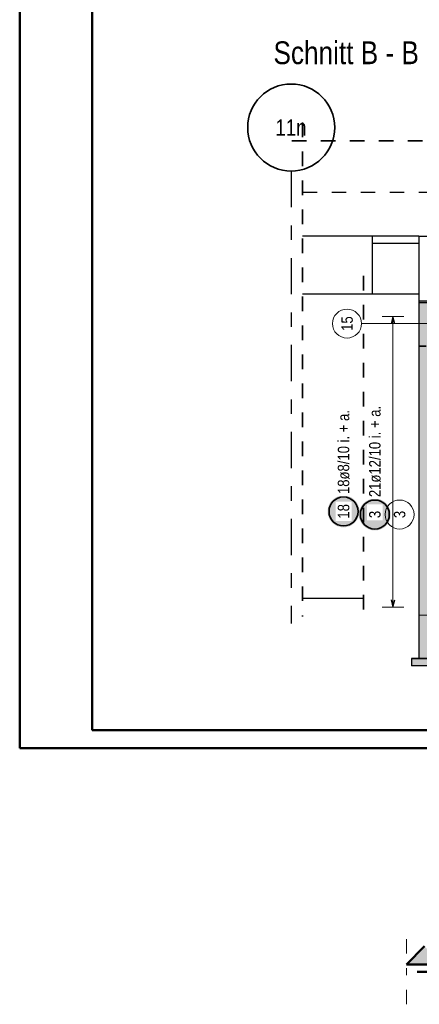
# Model space of a CAD drawing. Header units: millimetres. Extents: x 0 to 30.5, y -1.8 to 21.
# Tile 1 of 34: x 0 to 2.8, y -1.8 to 5. Entities that reach past the tile are written whole.
import ezdxf
from ezdxf.enums import TextEntityAlignment as Align

# ---------------------------------------------------------------- set-up
doc = ezdxf.new("R2010")
doc.units = ezdxf.units.MM
for name, pattern in [('DASHDOT', [1, 0.5, -0.25, 0, -0.25]), ('DASHDOTX2', [2, 1, -0.5, 0, -0.5]), ('HIDDEN', [0.375, 0.25, -0.125])]:
    doc.linetypes.add(name, pattern=pattern)
doc.layers.add('Geschnittene Kanten', color=7, linetype='Continuous', lineweight=20)
doc.layers.add('Schraffuren', color=7, linetype='Continuous', lineweight=20)
doc.styles.add('Arial Narrow', font='ARIALN.TTF')
doc.linetypes.add('STRAKON_Linetype_13', pattern='A,15,[130,ltypeshp.shx,S=1.875,R=-30,X=0,Y=0],-1.875,[130,ltypeshp.shx,S=1.875,R=-30,X=0,Y=0]', length=16.875)

msp = doc.modelspace()

# ---------------------------------------------------------------- hatches: boundary and pattern name
at = {"lineweight": 25, "true_color": 0xcef2bf}
for points in [[(5.653088, 2.783761), (5.653088, 3.083821), (2.753088, 3.083821), (2.753088, 2.783761)], [(2.753088, 0.918458), (3.003088, 0.918458), (3.003088, 2.78376), (2.753088, 2.78376)], [(2.753088, 0.61846), (5.653088, 0.61846), (5.653088, 0.91846), (2.753088, 0.91846)]]:
    msp.add_hatch(color=254, dxfattribs=at).paths.add_polyline_path(points)
at = {"lineweight": 25, "true_color": 0xffffff}
for points in [[(2.343938, 1.633015), (2.343871, 1.636854), (2.34367, 1.640688), (2.343335, 1.644513), (2.342868, 1.648324), (2.342267, 1.652116), (2.341534, 1.655885), (2.340671, 1.659626), (2.339677, 1.663335), (2.338554, 1.667007), (2.337304, 1.670637), (2.335928, 1.674222), (2.334428, 1.677756), (2.332805, 1.681236), (2.331062, 1.684657), (2.329201, 1.688015), (2.327223, 1.691306), (2.325132, 1.694526), (2.32293, 1.697671), (2.320619, 1.700738), (2.318203, 1.703722), (2.315684, 1.706619), (2.313065, 1.709427), (2.31035, 1.712142), (2.307542, 1.714761), (2.304645, 1.71728), (2.301661, 1.719696), (2.298594, 1.722007), (2.295449, 1.724209), (2.292229, 1.7263), (2.288938, 1.728278), (2.28558, 1.730139), (2.282159, 1.731882), (2.278679, 1.733505), (2.275145, 1.735005), (2.27156, 1.736381), (2.26793, 1.737631), (2.264258, 1.738754), (2.260549, 1.739748), (2.256808, 1.740611), (2.253039, 1.741344), (2.249247, 1.741945), (2.245436, 1.742412), (2.241611, 1.742747), (2.237777, 1.742948), (2.233938, 1.743015), (2.230099, 1.742948), (2.226265, 1.742747), (2.22244, 1.742412), (2.218629, 1.741945), (2.214837, 1.741344), (2.211068, 1.740611), (2.207327, 1.739748), (2.203618, 1.738754), (2.199946, 1.737631), (2.196316, 1.736381), (2.192731, 1.735005), (2.189197, 1.733505), (2.185717, 1.731882), (2.182296, 1.730139), (2.178938, 1.728278), (2.175647, 1.7263), (2.172427, 1.724209), (2.169282, 1.722007), (2.166215, 1.719696), (2.163231, 1.71728), (2.160334, 1.714761), (2.157526, 1.712142), (2.154811, 1.709427), (2.152192, 1.706619), (2.149673, 1.703722), (2.147257, 1.700738), (2.144946, 1.697671), (2.142744, 1.694526), (2.140653, 1.691306), (2.138675, 1.688015), (2.136814, 1.684657), (2.135071, 1.681236), (2.133448, 1.677756), (2.131948, 1.674222), (2.130572, 1.670637), (2.129322, 1.667007), (2.128199, 1.663335), (2.127206, 1.659626), (2.126342, 1.655885), (2.125609, 1.652116), (2.125009, 1.648324), (2.124541, 1.644513), (2.124206, 1.640688), (2.124005, 1.636854), (2.123938, 1.633015), (2.124005, 1.629176), (2.124206, 1.625342), (2.124541, 1.621517), (2.125009, 1.617706), (2.125609, 1.613914), (2.126342, 1.610145), (2.127206, 1.606404), (2.128199, 1.602695), (2.129322, 1.599023), (2.130572, 1.595393), (2.131948, 1.591808), (2.133448, 1.588274), (2.135071, 1.584794), (2.136814, 1.581373), (2.138675, 1.578015), (2.140653, 1.574724), (2.142744, 1.571504), (2.144946, 1.568359), (2.147257, 1.565292), (2.149673, 1.562308), (2.152192, 1.559411), (2.154811, 1.556603), (2.157526, 1.553888), (2.160334, 1.551269), (2.163231, 1.54875), (2.166215, 1.546334), (2.169282, 1.544023), (2.172427, 1.541821), (2.175647, 1.53973), (2.178938, 1.537752), (2.182296, 1.535891), (2.185717, 1.534148), (2.189197, 1.532525), (2.192731, 1.531025), (2.196316, 1.529649), (2.199946, 1.528399), (2.203618, 1.527276), (2.207327, 1.526283), (2.211068, 1.525419), (2.214837, 1.524686), (2.218629, 1.524086), (2.22244, 1.523618), (2.226265, 1.523283), (2.230099, 1.523082), (2.233938, 1.523015), (2.237777, 1.523082), (2.241611, 1.523283), (2.245436, 1.523618), (2.249247, 1.524086), (2.253039, 1.524686), (2.256808, 1.525419), (2.260549, 1.526283), (2.264258, 1.527276), (2.26793, 1.528399), (2.27156, 1.529649), (2.275145, 1.531025), (2.278679, 1.532525), (2.282159, 1.534148), (2.28558, 1.535891), (2.288938, 1.537752), (2.292229, 1.53973), (2.295449, 1.541821), (2.298594, 1.544023), (2.301661, 1.546334), (2.304645, 1.54875), (2.307542, 1.551269), (2.31035, 1.553888), (2.313065, 1.556603), (2.315684, 1.559411), (2.318203, 1.562308), (2.320619, 1.565292), (2.32293, 1.568359), (2.325132, 1.571504), (2.327223, 1.574724), (2.329201, 1.578015), (2.331062, 1.581373), (2.332805, 1.584794), (2.334428, 1.588274), (2.335928, 1.591808), (2.337304, 1.595393), (2.338554, 1.599023), (2.339677, 1.602695), (2.340671, 1.606404), (2.341534, 1.610145), (2.342267, 1.613914), (2.342868, 1.617706), (2.343335, 1.621517), (2.34367, 1.625342)], [(2.56, 1.611761), (2.559933, 1.6156), (2.559732, 1.619435), (2.559397, 1.62326), (2.558929, 1.627071), (2.558329, 1.630863), (2.557596, 1.634632), (2.556733, 1.638373), (2.555739, 1.642082), (2.554616, 1.645753), (2.553366, 1.649384), (2.55199, 1.652968), (2.55049, 1.656503), (2.548867, 1.659982), (2.547124, 1.663403), (2.545263, 1.666761), (2.543285, 1.670053), (2.541194, 1.673273), (2.538992, 1.676418), (2.536681, 1.679484), (2.534265, 1.682468), (2.531746, 1.685366), (2.529127, 1.688174), (2.526412, 1.690889), (2.523604, 1.693507), (2.520707, 1.696026), (2.517723, 1.698443), (2.514656, 1.700753), (2.511511, 1.702956), (2.508291, 1.705047), (2.505, 1.707024), (2.501642, 1.708886), (2.498221, 1.710629), (2.494741, 1.712251), (2.491207, 1.713752), (2.487622, 1.715128), (2.483992, 1.716378), (2.48032, 1.7175), (2.476611, 1.718494), (2.47287, 1.719358), (2.469101, 1.72009), (2.465309, 1.720691), (2.461498, 1.721159), (2.457673, 1.721494), (2.453839, 1.721694), (2.45, 1.721761), (2.446161, 1.721694), (2.442327, 1.721494), (2.438502, 1.721159), (2.434691, 1.720691), (2.430899, 1.72009), (2.42713, 1.719358), (2.423389, 1.718494), (2.41968, 1.7175), (2.416008, 1.716378), (2.412378, 1.715128), (2.408793, 1.713752), (2.405259, 1.712251), (2.401779, 1.710629), (2.398358, 1.708886), (2.395, 1.707024), (2.391709, 1.705047), (2.388489, 1.702956), (2.385344, 1.700753), (2.382277, 1.698443), (2.379293, 1.696026), (2.376396, 1.693507), (2.373588, 1.690889), (2.370873, 1.688174), (2.368254, 1.685366), (2.365735, 1.682468), (2.363319, 1.679484), (2.361008, 1.676418), (2.358806, 1.673273), (2.356715, 1.670053), (2.354737, 1.666761), (2.352876, 1.663403), (2.351133, 1.659982), (2.34951, 1.656503), (2.34801, 1.652968), (2.346634, 1.649384), (2.345384, 1.645753), (2.344261, 1.642082), (2.343267, 1.638373), (2.342404, 1.634632), (2.341671, 1.630863), (2.341071, 1.627071), (2.340603, 1.62326), (2.340268, 1.619435), (2.340067, 1.6156), (2.34, 1.611761), (2.340067, 1.607923), (2.340268, 1.604088), (2.340603, 1.600263), (2.341071, 1.596452), (2.341671, 1.59266), (2.342404, 1.588891), (2.343267, 1.58515), (2.344261, 1.581441), (2.345384, 1.57777), (2.346634, 1.574139), (2.34801, 1.570555), (2.34951, 1.56702), (2.351133, 1.563541), (2.352876, 1.56012), (2.354737, 1.556761), (2.356715, 1.55347), (2.358806, 1.55025), (2.361008, 1.547105), (2.363319, 1.544039), (2.365735, 1.541055), (2.368254, 1.538157), (2.370873, 1.535349), (2.373588, 1.532634), (2.376396, 1.530016), (2.379293, 1.527497), (2.382277, 1.52508), (2.385344, 1.52277), (2.388489, 1.520567), (2.391709, 1.518476), (2.395, 1.516499), (2.398358, 1.514637), (2.401779, 1.512894), (2.405259, 1.511271), (2.408793, 1.509771), (2.412378, 1.508395), (2.416008, 1.507145), (2.41968, 1.506023), (2.423389, 1.505029), (2.42713, 1.504165), (2.430899, 1.503433), (2.434691, 1.502832), (2.438502, 1.502364), (2.442327, 1.502029), (2.446161, 1.501829), (2.45, 1.501761), (2.453839, 1.501829), (2.457673, 1.502029), (2.461498, 1.502364), (2.465309, 1.502832), (2.469101, 1.503433), (2.47287, 1.504165), (2.476611, 1.505029), (2.48032, 1.506023), (2.483992, 1.507145), (2.487622, 1.508395), (2.491207, 1.509771), (2.494741, 1.511271), (2.498221, 1.512894), (2.501642, 1.514637), (2.505, 1.516499), (2.508291, 1.518476), (2.511511, 1.520567), (2.514656, 1.52277), (2.517723, 1.52508), (2.520707, 1.527497), (2.523604, 1.530016), (2.526412, 1.532634), (2.529127, 1.535349), (2.531746, 1.538157), (2.534265, 1.541055), (2.536681, 1.544039), (2.538992, 1.547105), (2.541194, 1.55025), (2.543285, 1.55347), (2.545263, 1.556761), (2.547124, 1.56012), (2.548867, 1.563541), (2.55049, 1.56702), (2.55199, 1.570555), (2.553366, 1.574139), (2.554616, 1.57777), (2.555739, 1.581441), (2.556733, 1.58515), (2.557596, 1.588891), (2.558329, 1.59266), (2.558929, 1.596452), (2.559397, 1.600263), (2.559732, 1.604088)]]:
    msp.add_hatch(color=7, dxfattribs=at).paths.add_polyline_path(points)
at = {"lineweight": 25, "true_color": 0x0000ff}
msp.add_hatch(color=5, dxfattribs=at).paths.add_polyline_path([(2.793379, -1.366753), (2.668379, -1.491753), (2.918379, -1.491753)])
at = {"layer": 'Schraffuren', "lineweight": 25, "true_color": 0xeaffea}
msp.add_hatch(color=7, dxfattribs=at).paths.add_polyline_path([(2.703088, 0.567276), (5.703088, 0.567276), (5.703088, 0.618697), (2.703088, 0.618697)])

# ---------------------------------------------------------------- linework, layer by layer
at = {"color": 4, "linetype": 'Continuous', "lineweight": 50}
for p, q in [((0, 21.025), (0, 0)), ((0.5, 20.9), (0.5, 0.125)), ((0.5, 0.125), (29.6, 0.125)), ((0, 0), (29.725, 0)), ((2.668379, -1.491753), (2.793379, -1.366753)), ((2.918379, -1.491753), (2.668379, -1.491753))]:
    msp.add_line(p, q, dxfattribs=at)
at = {"color": 2, "linetype": 'HIDDEN', "lineweight": 35, "ltscale": 0.25}
for p, q in [((1.949916, 4.315182), (1.949916, 0.907275)), ((5.778088, 4.190182), (1.824916, 4.190182))]:
    msp.add_line(p, q, dxfattribs=at)
at = {"color": 3, "linetype": 'DASHDOTX2', "lineweight": 25, "ltscale": 0.25}
msp.add_line((1.872919, 3.981168), (1.872919, 0.859544), dxfattribs=at)
at = {"color": 3, "linetype": 'HIDDEN', "lineweight": 25, "ltscale": 0.25}
for p, q in [((5.653084, 3.832276), (1.949916, 3.832276)), ((2.431306, 3.532276), (2.431306, 3.132276)), ((2.753088, 3.532278), (5.653088, 3.532278)), ((5.653088, 3.082706), (2.753088, 3.082706)), ((5.653088, 3.072706), (2.753088, 3.072706)), ((2.753088, 2.783761), (2.753088, 2.78376)), ((3.003088, 2.772646), (2.753088, 2.772646)), ((3.003088, 2.770912), (2.753088, 2.770912)), ((2.753088, 0.91846), (2.753088, 0.918458)), ((2.753088, 0.617276), (2.703088, 0.617276)), ((2.753088, 0.61846), (2.753088, 0.617276)), ((5.653088, 0.617276), (2.753088, 0.617276))]:
    msp.add_line(p, q, dxfattribs=at)
at = {"color": 3, "linetype": 'Continuous', "lineweight": 25}
for p, q in [((2.431946, 3.532276), (1.949916, 3.532276)), ((2.431946, 3.532278), (2.431946, 3.132276)), ((2.753088, 3.532276), (2.431946, 3.532276)), ((2.753088, 3.532278), (2.753088, 3.482278)), ((2.753088, 3.482278), (2.431946, 3.482278)), ((2.753088, 3.482278), (2.753088, 3.083821)), ((2.431946, 3.132276), (1.949916, 3.132276)), ((2.753088, 3.132276), (2.431946, 3.132276)), ((2.575, 2.976644), (2.561603, 2.926644)), ((2.588397, 2.926644), (2.575, 2.976644)), ((2.018559, 1.032275), (1.949916, 1.032275)), ((2.1011, 1.032275), (2.018559, 1.032275)), ((2.17717, 1.032275), (2.1011, 1.032275)), ((2.243846, 1.032275), (2.17717, 1.032275)), ((2.298566, 1.032275), (2.243846, 1.032275)), ((2.339226, 1.032275), (2.298566, 1.032275)), ((2.364265, 1.032275), (2.339226, 1.032275)), ((2.371053, 1.032275), (2.364265, 1.032275)), ((2.561603, 1.023276), (2.575, 0.973276)), ((2.575, 0.973276), (2.588397, 1.023276))]:
    msp.add_line(p, q, dxfattribs=at)
at = {"color": 9, "linetype": 'Continuous', "lineweight": 0}
msp.add_line((2.358072, 2.928474), (2.834088, 2.928474), dxfattribs=at)
at = {"color": 5, "linetype": 'Continuous', "lineweight": 18}
for p, q in [((2.65, 2.976644), (2.5, 2.976644)), ((2.575, 0.973276), (2.575, 2.976644)), ((2.5, 0.973276), (2.65, 0.973276))]:
    msp.add_line(p, q, dxfattribs=at)
at = {"color": 6, "linetype": 'STRAKON_Linetype_13', "lineweight": 13, "ltscale": 0.01}
msp.add_line((3.003088, 0.918458), (2.753088, 0.918458), dxfattribs=at)
at = {"color": 9, "linetype": 'HIDDEN', "lineweight": 0, "ltscale": 0.25}
for p in [(2.668379, -1.3166), (2.668379, -1.766907)]:
    msp.add_line(p, (2.668379, -1.541753), dxfattribs=at)
at = {"color": 4, "linetype": 'DASHDOT', "lineweight": 50, "ltscale": 0.25}
msp.add_line((3.292551, -1.541753), (2.668379, -1.541753), dxfattribs=at)
at = {"color": 2, "linetype": 'Continuous', "lineweight": 35}
for centre, radius in [((1.872919, 4.281168), 0.3), ((2.233938, 1.633015), 0.1), ((2.45, 1.611761), 0.1)]:
    msp.add_circle(centre, radius, dxfattribs=at)
at = {"color": 9, "linetype": 'Continuous', "lineweight": 0}
for centre, radius in [((2.258072, 2.928474), 0.1), ((2.754198, 0.91846), 0.00111)]:
    msp.add_circle(centre, radius, dxfattribs=at)
at = {"layer": 'Geschnittene Kanten', "color": 3, "linetype": 'Continuous', "lineweight": 25}
for p, q in [((5.653088, 3.083821), (2.753088, 3.083821)), ((2.753088, 3.083821), (2.753088, 2.783761)), ((2.753088, 2.78376), (2.753088, 0.91846)), ((2.753088, 0.918458), (2.753088, 0.61846)), ((5.703088, 0.618697), (2.703088, 0.618697)), ((2.703088, 0.618697), (2.703088, 0.567276)), ((5.653088, 0.61846), (2.753088, 0.61846)), ((5.703088, 0.567276), (2.703088, 0.567276))]:
    msp.add_line(p, q, dxfattribs=at)

# ---------------------------------------------------------------- texts
at = {"color": 1, "lineweight": 70, "style": 'Arial Narrow'}
msp.add_text('Schnitt B - B   M. 1:25', height=0.1575, dxfattribs=at).set_placement((1.75093, 4.718243))
at = {"color": 4, "lineweight": 50, "style": 'Arial Narrow'}
msp.add_text('11n', height=0.1125, dxfattribs=at).set_placement((1.871319, 4.281168), align=Align.MIDDLE_CENTER)
at = {"color": 9, "lineweight": 0, "char_height": 0.07875, "attachment_point": 1, "rotation": 90, "line_spacing_factor": 0.9, "style": 'Arial Narrow'}
for s, insert in [('15', (2.218697, 2.878862)), ('3', (2.58143, 1.586955))]:
    msp.add_mtext(s, dxfattribs=dict(at, insert=insert))

# ---------------------------------------------------------------- next in the draw order: texts
at = {"color": 2, "lineweight": 35, "char_height": 0.07875, "attachment_point": 1, "rotation": 90, "line_spacing_factor": 0.9, "style": 'Arial Narrow', "bg_fill": 3, "box_fill_scale": 1.2, "bg_fill_color": 256, "bg_fill_true_color": 13158600, "bg_fill_transparency": 0}
for s, insert in [('21ø12/10 i. + a.', (2.410625, 1.731761)), ('18ø8/10 i. + a.', (2.194563, 1.753015)), ('18', (2.194563, 1.583403)), ('3', (2.410625, 1.586955))]:
    msp.add_mtext(s, dxfattribs=dict(at, insert=insert))

# ---------------------------------------------------------------- next in the draw order: linework, layer by layer
at = {"color": 2, "linetype": 'HIDDEN', "lineweight": 35, "ltscale": 0.25}
msp.add_line((2.371053, 3.257276), (2.371053, 0.907275), dxfattribs=at)
at = {"color": 9, "linetype": 'Continuous', "lineweight": 0}
msp.add_circle((2.620805, 1.611761), 0.1, dxfattribs=at)

doc.saveas('drawing.dxf')
